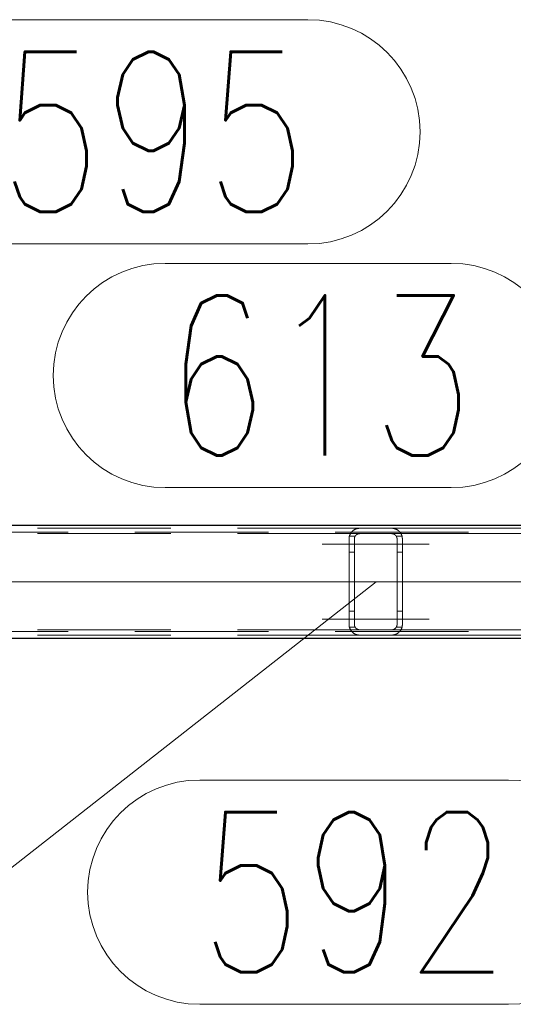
# Model space of a CAD drawing. Header units: millimetres. Extents: x -845 to -83, y 8759 to 9255.
# Tile 124 of 197: x -327 to -318, y 8810 to 8829. Entities that reach past the tile are written whole.
import ezdxf

# ---------------------------------------------------------------- set-up
doc = ezdxf.new("R2010")
doc.units = ezdxf.units.MM
doc.header["$LTSCALE"] = 10
doc.linetypes.add('HIDDEN', pattern=[0.375, 0.25, -0.125])
doc.linetypes.add('MITTE', pattern=[2, 1.25, -0.25, 0.25, -0.25])
for name, color, linetype, lineweight in [('PS_Hidden', 2, 'HIDDEN', 9), ('PS_Mid', 5, 'MITTE', 15), ('PS_Pos', 1, 'Continuous', 15), ('PS_Shape', 161, 'Continuous', 30), ('PS_SOLID', 7, 'Continuous', 30)]:
    doc.layers.add(name, color=color, linetype=linetype, lineweight=lineweight)
doc.styles.add('simplex', font='simplex.shx', dxfattribs={"width": 0.75})

# ---------------------------------------------------------------- blocks, each defined once
blk = doc.blocks.new('*X575')
at = {"layer": 'PS_Hidden', "color": 2, "linetype": 'HIDDEN'}
for p, q in [((-411.025, 8819.026), (-311.275, 8819.026)), ((-330.352, 8819.096), (-320.564, 8819.096)), ((-320.737, 8818.995), (-320.734, 8818.999)), ((-320.734, 8818.999), (-320.732, 8819.003)), ((-320.732, 8819.003), (-320.729, 8819.007)), ((-320.729, 8819.007), (-320.727, 8819.011)), ((-320.727, 8819.011), (-320.724, 8819.015)), ((-320.724, 8819.015), (-320.722, 8819.018)), ((-320.722, 8819.018), (-320.719, 8819.022)), ((-320.719, 8819.022), (-320.716, 8819.025)), ((-320.716, 8819.025), (-320.713, 8819.028)), ((-320.713, 8819.028), (-320.71, 8819.031)), ((-320.71, 8819.031), (-320.708, 8819.035)), ((-320.708, 8819.035), (-320.705, 8819.038)), ((-320.705, 8819.038), (-320.702, 8819.04)), ((-320.702, 8819.04), (-320.698, 8819.043)), ((-320.698, 8819.043), (-320.695, 8819.046)), ((-320.695, 8819.046), (-320.692, 8819.049)), ((-320.692, 8819.049), (-320.688, 8819.052)), ((-320.688, 8819.052), (-320.685, 8819.055)), ((-320.685, 8819.055), (-320.681, 8819.058)), ((-320.681, 8819.058), (-320.677, 8819.06)), ((-320.677, 8819.06), (-320.673, 8819.063)), ((-320.673, 8819.063), (-320.669, 8819.066)), ((-320.669, 8819.066), (-320.665, 8819.068)), ((-320.665, 8819.068), (-320.661, 8819.07)), ((-320.661, 8819.07), (-320.656, 8819.073)), ((-320.656, 8819.073), (-320.652, 8819.075)), ((-320.652, 8819.075), (-320.647, 8819.077)), ((-320.647, 8819.077), (-320.643, 8819.079)), ((-320.643, 8819.079), (-320.638, 8819.081)), ((-320.638, 8819.081), (-320.633, 8819.083)), ((-320.633, 8819.083), (-320.628, 8819.085)), ((-320.628, 8819.085), (-320.623, 8819.086)), ((-320.623, 8819.086), (-320.618, 8819.088)), ((-320.618, 8819.088), (-320.612, 8819.09)), ((-320.612, 8819.09), (-320.606, 8819.091)), ((-320.606, 8819.091), (-320.6, 8819.092)), ((-320.6, 8819.092), (-320.593, 8819.093)), ((-320.593, 8819.093), (-320.586, 8819.094)), ((-320.586, 8819.094), (-320.579, 8819.095)), ((-320.579, 8819.095), (-320.571, 8819.095)), ((-320.571, 8819.095), (-320.564, 8819.096)), ((-320.564, 8819.096), (-319.964, 8819.096)), ((-320.564, 8819.096), (-320.564, 8819.096)), ((-319.964, 8819.096), (-311.245, 8819.096)), ((-319.964, 8819.096), (-319.957, 8819.095)), ((-319.957, 8819.095), (-319.95, 8819.095)), ((-319.95, 8819.095), (-319.943, 8819.095)), ((-319.943, 8819.095), (-319.936, 8819.094)), ((-319.936, 8819.094), (-319.929, 8819.093)), ((-319.929, 8819.093), (-319.922, 8819.091)), ((-319.922, 8819.091), (-319.915, 8819.09)), ((-319.915, 8819.09), (-319.909, 8819.088)), ((-319.909, 8819.088), (-319.903, 8819.086)), ((-319.903, 8819.086), (-319.897, 8819.084)), ((-319.897, 8819.084), (-319.891, 8819.082)), ((-319.891, 8819.082), (-319.885, 8819.08)), ((-319.885, 8819.08), (-319.88, 8819.077)), ((-319.88, 8819.077), (-319.874, 8819.075)), ((-319.874, 8819.075), (-319.869, 8819.072)), ((-319.869, 8819.072), (-319.864, 8819.069)), ((-319.864, 8819.069), (-319.86, 8819.066)), ((-319.86, 8819.066), (-319.855, 8819.064)), ((-319.855, 8819.064), (-319.851, 8819.061)), ((-319.851, 8819.061), (-319.847, 8819.058)), ((-319.847, 8819.058), (-319.843, 8819.055)), ((-319.843, 8819.055), (-319.839, 8819.052)), ((-319.839, 8819.052), (-319.835, 8819.049)), ((-319.835, 8819.049), (-319.832, 8819.046)), ((-319.832, 8819.046), (-319.828, 8819.043)), ((-319.828, 8819.043), (-319.825, 8819.04)), ((-319.825, 8819.04), (-319.822, 8819.037)), ((-319.822, 8819.037), (-319.819, 8819.033)), ((-319.819, 8819.033), (-319.815, 8819.03)), ((-319.815, 8819.03), (-319.812, 8819.026)), ((-319.812, 8819.026), (-319.81, 8819.023)), ((-319.81, 8819.023), (-319.807, 8819.019)), ((-319.807, 8819.019), (-319.804, 8819.016)), ((-319.804, 8819.016), (-319.801, 8819.012)), ((-319.801, 8819.012), (-319.799, 8819.009)), ((-319.799, 8819.009), (-319.796, 8819.005)), ((-319.796, 8819.005), (-319.794, 8819.001)), ((-319.794, 8819.001), (-319.791, 8818.997)), ((-330.352, 8818.996), (-320.564, 8818.996)), ((-320.764, 8818.901), (-320.763, 8818.906)), ((-320.764, 8818.896), (-320.764, 8818.901)), ((-320.764, 8817.296), (-320.764, 8818.896)), ((-320.763, 8818.917), (-320.762, 8818.922)), ((-320.763, 8818.911), (-320.763, 8818.917)), ((-320.763, 8818.906), (-320.763, 8818.911)), ((-320.762, 8818.922), (-320.761, 8818.927)), ((-320.761, 8818.927), (-320.76, 8818.932)), ((-320.76, 8818.932), (-320.759, 8818.937)), ((-320.759, 8818.937), (-320.758, 8818.942)), ((-320.758, 8818.942), (-320.757, 8818.947)), ((-320.757, 8818.947), (-320.756, 8818.951)), ((-320.65, 8818.946), (-320.757, 8818.946)), ((-320.756, 8818.951), (-320.754, 8818.956)), ((-320.754, 8818.956), (-320.753, 8818.961)), ((-320.753, 8818.961), (-320.751, 8818.965)), ((-320.751, 8818.965), (-320.749, 8818.97)), ((-320.749, 8818.97), (-320.747, 8818.974)), ((-320.747, 8818.974), (-320.745, 8818.979)), ((-320.745, 8818.979), (-320.743, 8818.983)), ((-320.743, 8818.983), (-320.741, 8818.987)), ((-320.741, 8818.987), (-320.739, 8818.991)), ((-320.739, 8818.991), (-320.737, 8818.995)), ((-320.663, 8818.903), (-320.664, 8818.9)), ((-320.664, 8818.9), (-320.664, 8818.898)), ((-320.664, 8818.898), (-320.664, 8818.896)), ((-320.664, 8818.896), (-320.664, 8817.296)), ((-320.662, 8818.912), (-320.663, 8818.91)), ((-320.663, 8818.91), (-320.663, 8818.907)), ((-320.663, 8818.907), (-320.663, 8818.905)), ((-320.663, 8818.905), (-320.663, 8818.903)), ((-320.661, 8818.917), (-320.662, 8818.914)), ((-320.662, 8818.914), (-320.662, 8818.912)), ((-320.66, 8818.921), (-320.661, 8818.919)), ((-320.661, 8818.919), (-320.661, 8818.917)), ((-320.659, 8818.926), (-320.66, 8818.923)), ((-320.66, 8818.923), (-320.66, 8818.921)), ((-320.658, 8818.928), (-320.659, 8818.926)), ((-320.657, 8818.93), (-320.658, 8818.928)), ((-320.656, 8818.934), (-320.657, 8818.932)), ((-320.657, 8818.932), (-320.657, 8818.93)), ((-320.655, 8818.937), (-320.656, 8818.934)), ((-320.654, 8818.939), (-320.655, 8818.937)), ((-320.653, 8818.941), (-320.654, 8818.939)), ((-320.652, 8818.943), (-320.653, 8818.941)), ((-320.651, 8818.945), (-320.652, 8818.943)), ((-320.649, 8818.947), (-320.651, 8818.945)), ((-320.648, 8818.949), (-320.649, 8818.947)), ((-320.647, 8818.951), (-320.648, 8818.949)), ((-320.646, 8818.953), (-320.647, 8818.951)), ((-320.645, 8818.954), (-320.646, 8818.953)), ((-320.643, 8818.956), (-320.645, 8818.954)), ((-320.642, 8818.958), (-320.643, 8818.956)), ((-320.64, 8818.96), (-320.642, 8818.958)), ((-320.639, 8818.961), (-320.64, 8818.96)), ((-320.637, 8818.963), (-320.639, 8818.961)), ((-320.636, 8818.965), (-320.637, 8818.963)), ((-320.634, 8818.966), (-320.636, 8818.965)), ((-320.633, 8818.968), (-320.634, 8818.966)), ((-320.631, 8818.969), (-320.633, 8818.968)), ((-320.629, 8818.971), (-320.631, 8818.969)), ((-320.628, 8818.972), (-320.629, 8818.971)), ((-320.626, 8818.974), (-320.628, 8818.972)), ((-320.624, 8818.976), (-320.626, 8818.974)), ((-320.622, 8818.977), (-320.624, 8818.976)), ((-320.62, 8818.978), (-320.622, 8818.977)), ((-320.617, 8818.98), (-320.62, 8818.978)), ((-320.615, 8818.981), (-320.617, 8818.98)), ((-320.613, 8818.983), (-320.615, 8818.981)), ((-320.611, 8818.984), (-320.613, 8818.983)), ((-320.608, 8818.985), (-320.611, 8818.984)), ((-320.606, 8818.986), (-320.608, 8818.985)), ((-320.603, 8818.987), (-320.606, 8818.986)), ((-320.601, 8818.988), (-320.603, 8818.987)), ((-320.599, 8818.989), (-320.601, 8818.988)), ((-320.596, 8818.99), (-320.599, 8818.989)), ((-320.593, 8818.991), (-320.596, 8818.99)), ((-320.59, 8818.992), (-320.593, 8818.991)), ((-320.587, 8818.993), (-320.59, 8818.992)), ((-320.584, 8818.993), (-320.587, 8818.993)), ((-320.581, 8818.994), (-320.584, 8818.993)), ((-320.577, 8818.995), (-320.581, 8818.994)), ((-320.574, 8818.995), (-320.577, 8818.995)), ((-320.571, 8818.995), (-320.574, 8818.995)), ((-320.567, 8818.996), (-320.571, 8818.995)), ((-320.564, 8818.996), (-320.567, 8818.996)), ((-319.964, 8818.996), (-320.564, 8818.996)), ((-319.964, 8818.996), (-311.224, 8818.996)), ((-319.961, 8818.996), (-319.964, 8818.996)), ((-319.964, 8818.996), (-319.964, 8818.996)), ((-319.958, 8818.995), (-319.961, 8818.996)), ((-319.955, 8818.995), (-319.958, 8818.995)), ((-319.951, 8818.995), (-319.955, 8818.995)), ((-319.948, 8818.994), (-319.951, 8818.995)), ((-319.945, 8818.994), (-319.948, 8818.994)), ((-319.942, 8818.993), (-319.945, 8818.994)), ((-319.938, 8818.992), (-319.942, 8818.993)), ((-319.935, 8818.991), (-319.938, 8818.992)), ((-319.932, 8818.991), (-319.935, 8818.991)), ((-319.929, 8818.989), (-319.932, 8818.991)), ((-319.926, 8818.988), (-319.929, 8818.989)), ((-319.923, 8818.987), (-319.926, 8818.988)), ((-319.921, 8818.986), (-319.923, 8818.987)), ((-319.918, 8818.984), (-319.921, 8818.986)), ((-319.915, 8818.983), (-319.918, 8818.984)), ((-319.912, 8818.981), (-319.915, 8818.983)), ((-319.91, 8818.98), (-319.912, 8818.981)), ((-319.907, 8818.978), (-319.91, 8818.98)), ((-319.905, 8818.977), (-319.907, 8818.978)), ((-319.903, 8818.975), (-319.905, 8818.977)), ((-319.901, 8818.973), (-319.903, 8818.975)), ((-319.899, 8818.972), (-319.901, 8818.973)), ((-319.897, 8818.97), (-319.899, 8818.972)), ((-319.895, 8818.968), (-319.897, 8818.97)), ((-319.893, 8818.967), (-319.895, 8818.968)), ((-319.892, 8818.965), (-319.893, 8818.967)), ((-319.89, 8818.963), (-319.892, 8818.965)), ((-319.888, 8818.961), (-319.89, 8818.963)), ((-319.887, 8818.959), (-319.888, 8818.961)), ((-319.885, 8818.958), (-319.887, 8818.959)), ((-319.884, 8818.956), (-319.885, 8818.958)), ((-319.882, 8818.954), (-319.884, 8818.956)), ((-319.881, 8818.952), (-319.882, 8818.954)), ((-319.88, 8818.95), (-319.881, 8818.952)), ((-319.879, 8818.948), (-319.88, 8818.95)), ((-319.877, 8818.946), (-319.879, 8818.948)), ((-319.876, 8818.944), (-319.877, 8818.946)), ((-319.877, 8818.946), (-319.77, 8818.946)), ((-319.875, 8818.942), (-319.876, 8818.944)), ((-319.874, 8818.94), (-319.875, 8818.942)), ((-319.873, 8818.938), (-319.874, 8818.94)), ((-319.872, 8818.936), (-319.873, 8818.938)), ((-319.871, 8818.934), (-319.872, 8818.936)), ((-319.871, 8818.932), (-319.871, 8818.934)), ((-319.87, 8818.93), (-319.871, 8818.932)), ((-319.869, 8818.928), (-319.87, 8818.93)), ((-319.868, 8818.926), (-319.869, 8818.928)), ((-319.868, 8818.924), (-319.868, 8818.926)), ((-319.867, 8818.922), (-319.868, 8818.924)), ((-319.867, 8818.92), (-319.867, 8818.922)), ((-319.866, 8818.918), (-319.867, 8818.92)), ((-319.866, 8818.916), (-319.866, 8818.918)), ((-319.865, 8818.914), (-319.866, 8818.916)), ((-319.865, 8818.912), (-319.865, 8818.914)), ((-319.865, 8818.91), (-319.865, 8818.912)), ((-319.864, 8818.908), (-319.865, 8818.91)), ((-319.864, 8818.906), (-319.864, 8818.908)), ((-319.864, 8818.903), (-319.864, 8818.906)), ((-319.864, 8818.902), (-319.864, 8818.903)), ((-319.864, 8818.9), (-319.864, 8818.902)), ((-319.864, 8818.898), (-319.864, 8818.9)), ((-319.864, 8818.896), (-319.864, 8818.898)), ((-319.864, 8817.296), (-319.864, 8818.896)), ((-319.791, 8818.997), (-319.789, 8818.993)), ((-319.789, 8818.993), (-319.787, 8818.989)), ((-319.787, 8818.989), (-319.785, 8818.985)), ((-319.785, 8818.985), (-319.783, 8818.981)), ((-319.783, 8818.981), (-319.781, 8818.977)), ((-319.781, 8818.977), (-319.779, 8818.973)), ((-319.779, 8818.973), (-319.778, 8818.969)), ((-319.778, 8818.969), (-319.776, 8818.965)), ((-319.776, 8818.965), (-319.775, 8818.96)), ((-319.775, 8818.96), (-319.773, 8818.956)), ((-319.773, 8818.956), (-319.772, 8818.952)), ((-319.772, 8818.952), (-319.771, 8818.948)), ((-319.771, 8818.948), (-319.77, 8818.943)), ((-319.77, 8818.943), (-319.769, 8818.939)), ((-319.769, 8818.939), (-319.768, 8818.935)), ((-319.768, 8818.935), (-319.767, 8818.93)), ((-319.767, 8818.93), (-319.766, 8818.926)), ((-319.766, 8818.926), (-319.765, 8818.922)), ((-319.765, 8818.922), (-319.765, 8818.917)), ((-319.765, 8818.917), (-319.765, 8818.913)), ((-319.765, 8818.913), (-319.764, 8818.909)), ((-319.764, 8818.909), (-319.764, 8818.904)), ((-319.764, 8818.904), (-319.764, 8818.9)), ((-319.764, 8818.9), (-319.764, 8818.896)), ((-319.764, 8818.896), (-319.764, 8817.296)), ((-320.664, 8818.646), (-320.764, 8818.646)), ((-319.864, 8818.646), (-319.764, 8818.646)), ((-320.664, 8817.546), (-320.764, 8817.546)), ((-319.864, 8817.546), (-319.764, 8817.546)), ((-411.025, 8817.166), (-311.275, 8817.166)), ((-330.352, 8817.196), (-320.564, 8817.196)), ((-320.764, 8817.29), (-320.764, 8817.296)), ((-320.764, 8817.296), (-320.764, 8817.296)), ((-320.763, 8817.285), (-320.764, 8817.29)), ((-320.763, 8817.28), (-320.763, 8817.285)), ((-320.763, 8817.275), (-320.763, 8817.28)), ((-320.762, 8817.269), (-320.763, 8817.275)), ((-320.761, 8817.264), (-320.762, 8817.269)), ((-320.76, 8817.259), (-320.761, 8817.264)), ((-320.759, 8817.254), (-320.76, 8817.259)), ((-320.758, 8817.249), (-320.759, 8817.254)), ((-320.757, 8817.245), (-320.758, 8817.249)), ((-320.65, 8817.246), (-320.757, 8817.246)), ((-320.756, 8817.24), (-320.757, 8817.245)), ((-320.754, 8817.235), (-320.756, 8817.24)), ((-320.753, 8817.23), (-320.754, 8817.235)), ((-320.751, 8817.226), (-320.753, 8817.23)), ((-320.749, 8817.221), (-320.751, 8817.226)), ((-320.747, 8817.217), (-320.749, 8817.221)), ((-320.745, 8817.212), (-320.747, 8817.217)), ((-320.743, 8817.208), (-320.745, 8817.212)), ((-320.741, 8817.204), (-320.743, 8817.208)), ((-320.739, 8817.2), (-320.741, 8817.204)), ((-320.737, 8817.196), (-320.739, 8817.2)), ((-320.734, 8817.192), (-320.737, 8817.196)), ((-320.732, 8817.188), (-320.734, 8817.192)), ((-320.729, 8817.184), (-320.732, 8817.188)), ((-320.727, 8817.18), (-320.729, 8817.184)), ((-320.724, 8817.177), (-320.727, 8817.18)), ((-320.722, 8817.173), (-320.724, 8817.177)), ((-320.719, 8817.17), (-320.722, 8817.173)), ((-320.716, 8817.166), (-320.719, 8817.17)), ((-320.713, 8817.163), (-320.716, 8817.166)), ((-320.71, 8817.16), (-320.713, 8817.163)), ((-320.708, 8817.157), (-320.71, 8817.16)), ((-320.705, 8817.154), (-320.708, 8817.157)), ((-320.664, 8817.296), (-320.664, 8817.293)), ((-320.664, 8817.293), (-320.664, 8817.291)), ((-320.664, 8817.291), (-320.663, 8817.289)), ((-320.663, 8817.289), (-320.663, 8817.286)), ((-320.663, 8817.286), (-320.663, 8817.284)), ((-320.663, 8817.284), (-320.663, 8817.281)), ((-320.663, 8817.281), (-320.662, 8817.279)), ((-320.662, 8817.279), (-320.662, 8817.277)), ((-320.662, 8817.277), (-320.661, 8817.275)), ((-320.661, 8817.275), (-320.661, 8817.272)), ((-320.661, 8817.272), (-320.66, 8817.27)), ((-320.66, 8817.27), (-320.66, 8817.268)), ((-320.66, 8817.268), (-320.659, 8817.266)), ((-320.659, 8817.266), (-320.658, 8817.263)), ((-320.658, 8817.263), (-320.657, 8817.261)), ((-320.657, 8817.261), (-320.657, 8817.259)), ((-320.657, 8817.259), (-320.656, 8817.257)), ((-320.656, 8817.257), (-320.655, 8817.255)), ((-320.655, 8817.255), (-320.654, 8817.253)), ((-320.654, 8817.253), (-320.653, 8817.25)), ((-320.653, 8817.25), (-320.652, 8817.248)), ((-320.652, 8817.248), (-320.651, 8817.246)), ((-320.651, 8817.246), (-320.649, 8817.244)), ((-320.649, 8817.244), (-320.648, 8817.242)), ((-320.648, 8817.242), (-320.647, 8817.241)), ((-320.647, 8817.241), (-320.646, 8817.239)), ((-320.646, 8817.239), (-320.645, 8817.237)), ((-320.645, 8817.237), (-320.643, 8817.235)), ((-320.643, 8817.235), (-320.642, 8817.233)), ((-320.642, 8817.233), (-320.64, 8817.231)), ((-320.64, 8817.231), (-320.639, 8817.23)), ((-320.639, 8817.23), (-320.637, 8817.228)), ((-320.637, 8817.228), (-320.636, 8817.226)), ((-320.636, 8817.226), (-320.634, 8817.225)), ((-320.634, 8817.225), (-320.633, 8817.223)), ((-320.633, 8817.223), (-320.631, 8817.222)), ((-320.631, 8817.222), (-320.629, 8817.22)), ((-320.629, 8817.22), (-320.628, 8817.219)), ((-320.628, 8817.219), (-320.626, 8817.217)), ((-320.626, 8817.217), (-320.624, 8817.216)), ((-320.624, 8817.216), (-320.622, 8817.214)), ((-320.622, 8817.214), (-320.62, 8817.213)), ((-320.62, 8817.213), (-320.617, 8817.211)), ((-320.617, 8817.211), (-320.615, 8817.21)), ((-320.615, 8817.21), (-320.613, 8817.209)), ((-320.613, 8817.209), (-320.611, 8817.207)), ((-320.611, 8817.207), (-320.608, 8817.206)), ((-320.608, 8817.206), (-320.606, 8817.205)), ((-320.606, 8817.205), (-320.603, 8817.204)), ((-320.603, 8817.204), (-320.601, 8817.203)), ((-320.601, 8817.203), (-320.599, 8817.202)), ((-320.599, 8817.202), (-320.596, 8817.201)), ((-320.596, 8817.201), (-320.593, 8817.2)), ((-320.593, 8817.2), (-320.59, 8817.199)), ((-320.59, 8817.199), (-320.587, 8817.198)), ((-320.587, 8817.198), (-320.584, 8817.198)), ((-320.584, 8817.198), (-320.581, 8817.197)), ((-320.581, 8817.197), (-320.577, 8817.197)), ((-320.577, 8817.197), (-320.574, 8817.196)), ((-320.574, 8817.196), (-320.571, 8817.196)), ((-320.571, 8817.196), (-320.567, 8817.196)), ((-320.567, 8817.196), (-320.564, 8817.196)), ((-320.564, 8817.196), (-319.964, 8817.196)), ((-319.964, 8817.196), (-311.224, 8817.196)), ((-319.964, 8817.196), (-319.961, 8817.196)), ((-319.961, 8817.196), (-319.958, 8817.196)), ((-319.958, 8817.196), (-319.955, 8817.196)), ((-319.955, 8817.196), (-319.951, 8817.196)), ((-319.951, 8817.196), (-319.948, 8817.197)), ((-319.948, 8817.197), (-319.945, 8817.197)), ((-319.945, 8817.197), (-319.942, 8817.198)), ((-319.942, 8817.198), (-319.938, 8817.199)), ((-319.938, 8817.199), (-319.935, 8817.2)), ((-319.935, 8817.2), (-319.932, 8817.201)), ((-319.932, 8817.201), (-319.929, 8817.202)), ((-319.929, 8817.202), (-319.926, 8817.203)), ((-319.926, 8817.203), (-319.923, 8817.204)), ((-319.923, 8817.204), (-319.921, 8817.205)), ((-319.921, 8817.205), (-319.918, 8817.207)), ((-319.918, 8817.207), (-319.915, 8817.208)), ((-319.915, 8817.208), (-319.912, 8817.21)), ((-319.912, 8817.21), (-319.91, 8817.211)), ((-319.91, 8817.211), (-319.907, 8817.213)), ((-319.907, 8817.213), (-319.905, 8817.215)), ((-319.905, 8817.215), (-319.903, 8817.216)), ((-319.903, 8817.216), (-319.901, 8817.218)), ((-319.901, 8817.218), (-319.899, 8817.22)), ((-319.899, 8817.22), (-319.897, 8817.221)), ((-319.897, 8817.221), (-319.895, 8817.223)), ((-319.895, 8817.223), (-319.893, 8817.225)), ((-319.893, 8817.225), (-319.892, 8817.226)), ((-319.892, 8817.226), (-319.89, 8817.228)), ((-319.89, 8817.228), (-319.888, 8817.23)), ((-319.888, 8817.23), (-319.887, 8817.232)), ((-319.887, 8817.232), (-319.885, 8817.234)), ((-319.885, 8817.234), (-319.884, 8817.235)), ((-319.884, 8817.235), (-319.882, 8817.237)), ((-319.882, 8817.237), (-319.881, 8817.239)), ((-319.881, 8817.239), (-319.88, 8817.241)), ((-319.88, 8817.241), (-319.879, 8817.243)), ((-319.879, 8817.243), (-319.877, 8817.245)), ((-319.877, 8817.245), (-319.876, 8817.247)), ((-319.877, 8817.246), (-319.77, 8817.246)), ((-319.876, 8817.247), (-319.875, 8817.249)), ((-319.875, 8817.249), (-319.874, 8817.251)), ((-319.874, 8817.251), (-319.873, 8817.253)), ((-319.873, 8817.253), (-319.872, 8817.255)), ((-319.872, 8817.255), (-319.871, 8817.257)), ((-319.871, 8817.259), (-319.87, 8817.261)), ((-319.871, 8817.257), (-319.871, 8817.259)), ((-319.87, 8817.261), (-319.869, 8817.263)), ((-319.869, 8817.263), (-319.868, 8817.265)), ((-319.868, 8817.267), (-319.867, 8817.269)), ((-319.868, 8817.265), (-319.868, 8817.267)), ((-319.867, 8817.271), (-319.866, 8817.273)), ((-319.867, 8817.269), (-319.867, 8817.271)), ((-319.866, 8817.275), (-319.865, 8817.278)), ((-319.866, 8817.273), (-319.866, 8817.275)), ((-319.865, 8817.282), (-319.864, 8817.284)), ((-319.865, 8817.28), (-319.865, 8817.282)), ((-319.865, 8817.278), (-319.865, 8817.28)), ((-319.864, 8817.294), (-319.864, 8817.296)), ((-319.864, 8817.296), (-319.864, 8817.296)), ((-319.864, 8817.292), (-319.864, 8817.294)), ((-319.864, 8817.29), (-319.864, 8817.292)), ((-319.864, 8817.288), (-319.864, 8817.29)), ((-319.864, 8817.286), (-319.864, 8817.288)), ((-319.864, 8817.284), (-319.864, 8817.286)), ((-319.819, 8817.158), (-319.822, 8817.155)), ((-319.815, 8817.161), (-319.819, 8817.158)), ((-319.812, 8817.165), (-319.815, 8817.161)), ((-319.81, 8817.168), (-319.812, 8817.165)), ((-319.807, 8817.172), (-319.81, 8817.168)), ((-319.804, 8817.175), (-319.807, 8817.172)), ((-319.801, 8817.179), (-319.804, 8817.175)), ((-319.799, 8817.183), (-319.801, 8817.179)), ((-319.796, 8817.186), (-319.799, 8817.183)), ((-319.794, 8817.19), (-319.796, 8817.186)), ((-319.791, 8817.194), (-319.794, 8817.19)), ((-319.789, 8817.198), (-319.791, 8817.194)), ((-319.787, 8817.202), (-319.789, 8817.198)), ((-319.785, 8817.206), (-319.787, 8817.202)), ((-319.783, 8817.21), (-319.785, 8817.206)), ((-319.781, 8817.214), (-319.783, 8817.21)), ((-319.779, 8817.218), (-319.781, 8817.214)), ((-319.778, 8817.222), (-319.779, 8817.218)), ((-319.776, 8817.227), (-319.778, 8817.222)), ((-319.775, 8817.231), (-319.776, 8817.227)), ((-319.773, 8817.235), (-319.775, 8817.231)), ((-319.772, 8817.239), (-319.773, 8817.235)), ((-319.771, 8817.244), (-319.772, 8817.239)), ((-319.77, 8817.248), (-319.771, 8817.244)), ((-319.769, 8817.252), (-319.77, 8817.248)), ((-319.768, 8817.257), (-319.769, 8817.252)), ((-319.767, 8817.261), (-319.768, 8817.257)), ((-319.766, 8817.265), (-319.767, 8817.261)), ((-319.765, 8817.27), (-319.766, 8817.265)), ((-319.764, 8817.283), (-319.765, 8817.278)), ((-319.765, 8817.278), (-319.765, 8817.274)), ((-319.765, 8817.274), (-319.765, 8817.27)), ((-319.764, 8817.296), (-319.764, 8817.291)), ((-319.764, 8817.291), (-319.764, 8817.287)), ((-319.764, 8817.287), (-319.764, 8817.283)), ((-330.352, 8817.096), (-320.564, 8817.096)), ((-320.702, 8817.151), (-320.705, 8817.154)), ((-320.698, 8817.148), (-320.702, 8817.151)), ((-320.695, 8817.145), (-320.698, 8817.148)), ((-320.692, 8817.142), (-320.695, 8817.145)), ((-320.688, 8817.139), (-320.692, 8817.142)), ((-320.685, 8817.136), (-320.688, 8817.139)), ((-320.681, 8817.134), (-320.685, 8817.136)), ((-320.677, 8817.131), (-320.681, 8817.134)), ((-320.673, 8817.128), (-320.677, 8817.131)), ((-320.669, 8817.126), (-320.673, 8817.128)), ((-320.665, 8817.123), (-320.669, 8817.126)), ((-320.661, 8817.121), (-320.665, 8817.123)), ((-320.656, 8817.118), (-320.661, 8817.121)), ((-320.652, 8817.116), (-320.656, 8817.118)), ((-320.647, 8817.114), (-320.652, 8817.116)), ((-320.643, 8817.112), (-320.647, 8817.114)), ((-320.638, 8817.11), (-320.643, 8817.112)), ((-320.633, 8817.108), (-320.638, 8817.11)), ((-320.628, 8817.106), (-320.633, 8817.108)), ((-320.623, 8817.105), (-320.628, 8817.106)), ((-320.618, 8817.103), (-320.623, 8817.105)), ((-320.612, 8817.102), (-320.618, 8817.103)), ((-320.606, 8817.1), (-320.612, 8817.102)), ((-320.6, 8817.099), (-320.606, 8817.1)), ((-320.593, 8817.098), (-320.6, 8817.099)), ((-320.586, 8817.097), (-320.593, 8817.098)), ((-320.579, 8817.096), (-320.586, 8817.097)), ((-320.571, 8817.096), (-320.579, 8817.096)), ((-320.564, 8817.096), (-320.571, 8817.096)), ((-319.964, 8817.096), (-320.564, 8817.096)), ((-319.964, 8817.096), (-311.245, 8817.096)), ((-319.957, 8817.096), (-319.964, 8817.096)), ((-319.95, 8817.096), (-319.957, 8817.096)), ((-319.943, 8817.097), (-319.95, 8817.096)), ((-319.936, 8817.098), (-319.943, 8817.097)), ((-319.929, 8817.099), (-319.936, 8817.098)), ((-319.922, 8817.1), (-319.929, 8817.099)), ((-319.915, 8817.102), (-319.922, 8817.1)), ((-319.909, 8817.103), (-319.915, 8817.102)), ((-319.903, 8817.105), (-319.909, 8817.103)), ((-319.897, 8817.107), (-319.903, 8817.105)), ((-319.891, 8817.109), (-319.897, 8817.107)), ((-319.885, 8817.112), (-319.891, 8817.109)), ((-319.88, 8817.114), (-319.885, 8817.112)), ((-319.874, 8817.117), (-319.88, 8817.114)), ((-319.869, 8817.119), (-319.874, 8817.117)), ((-319.864, 8817.122), (-319.869, 8817.119)), ((-319.86, 8817.125), (-319.864, 8817.122)), ((-319.855, 8817.128), (-319.86, 8817.125)), ((-319.851, 8817.131), (-319.855, 8817.128)), ((-319.847, 8817.133), (-319.851, 8817.131)), ((-319.843, 8817.136), (-319.847, 8817.133)), ((-319.839, 8817.139), (-319.843, 8817.136)), ((-319.835, 8817.142), (-319.839, 8817.139)), ((-319.832, 8817.145), (-319.835, 8817.142)), ((-319.828, 8817.148), (-319.832, 8817.145)), ((-319.825, 8817.151), (-319.828, 8817.148)), ((-319.822, 8817.155), (-319.825, 8817.151))]:
    blk.add_line(p, q, dxfattribs=at)
at = {"layer": 'PS_Mid', "color": 5, "linetype": 'MITTE'}
for p, q in [((-321.264, 8818.796), (-320.15, 8818.796)), ((-321.264, 8818.796), (-320.164, 8818.796)), ((-319.264, 8818.796), (-320.364, 8818.796)), ((-319.264, 8818.796), (-320.364, 8818.796)), ((-413.323, 8818.096), (-308.977, 8818.096)), ((-343.183, 8818.096), (-308.75, 8818.096)), ((-320.264, 8818.096), (-320.264, 8818.096)), ((-321.264, 8817.396), (-320.15, 8817.396)), ((-321.264, 8817.396), (-320.164, 8817.396)), ((-319.264, 8817.396), (-320.364, 8817.396)), ((-319.264, 8817.396), (-320.364, 8817.396))]:
    blk.add_line(p, q, dxfattribs=at)
at = {"layer": 'PS_SOLID', "color": 7, "linetype": 'Continuous'}
for p, q in [((-411.025, 8819.156), (-311.275, 8819.156)), ((-411.025, 8817.036), (-311.275, 8817.036))]:
    blk.add_line(p, q, dxfattribs=at)
blk = doc.blocks.new('*X579')
at = {"color": 1}
for p, q in [((-324.206, 8824.057), (-318.849, 8824.057)), ((-316.749, 8821.957), (-311.749, 8821.957)), ((-310.802, 8818.096), (-311.749, 8821.957)), ((-324.206, 8819.857), (-318.849, 8819.857))]:
    blk.add_line(p, q, dxfattribs=at)
for centre, start, end in [((-324.206, 8821.957), 90, 270), ((-318.849, 8821.957), 270, 90)]:
    blk.add_arc(centre, 2.1, start, end, dxfattribs=at)
at = {"color": 30, "style": 'simplex', "width": 0.75}
blk.add_text('613', height=3, dxfattribs=at).set_placement((-324.206, 8820.457))
blk = doc.blocks.new('*X580')
at = {"color": 1}
for p, q in [((-309.876, 8818.096), (-310.675, 8812.282)), ((-323.561, 8814.382), (-317.775, 8814.382)), ((-315.675, 8812.282), (-310.675, 8812.282)), ((-323.561, 8810.182), (-317.775, 8810.182))]:
    blk.add_line(p, q, dxfattribs=at)
for centre, start, end in [((-323.561, 8812.282), 90, 270), ((-317.775, 8812.282), 270, 90)]:
    blk.add_arc(centre, 2.1, start, end, dxfattribs=at)
at = {"color": 30, "style": 'simplex', "width": 0.75}
blk.add_text('592', height=3, dxfattribs=at).set_placement((-323.561, 8810.782))
blk = doc.blocks.new('*X583')
at = {"color": 1}
for p, q in [((-327.319, 8828.62), (-321.533, 8828.62)), ((-336.769, 8818.096), (-334.419, 8826.52)), ((-334.419, 8826.52), (-329.419, 8826.52)), ((-327.319, 8824.42), (-321.533, 8824.42))]:
    blk.add_line(p, q, dxfattribs=at)
for centre, start, end in [((-327.319, 8826.52), 90, 270), ((-321.533, 8826.52), 270, 90)]:
    blk.add_arc(centre, 2.1, start, end, dxfattribs=at)
at = {"color": 30, "style": 'simplex', "width": 0.75}
blk.add_text('595', height=3, dxfattribs=at).set_placement((-327.319, 8825.02))
blk = doc.blocks.new('*X753')
at = {"color": 1}
blk.add_line((-320.257, 8818.096), (-328.358, 8811.746), dxfattribs=at)

msp = doc.modelspace()

# ---------------------------------------------------------------- block references
at = {"layer": 'PS_Pos'}
for name in ['*X583', '*X579', '*X753', '*X580']:
    msp.add_blockref(name, (0, 0), dxfattribs=at)
at = {"layer": 'PS_Shape', "color": 31}
msp.add_blockref('*X575', (0, 0), dxfattribs=at)

doc.saveas('drawing.dxf')
